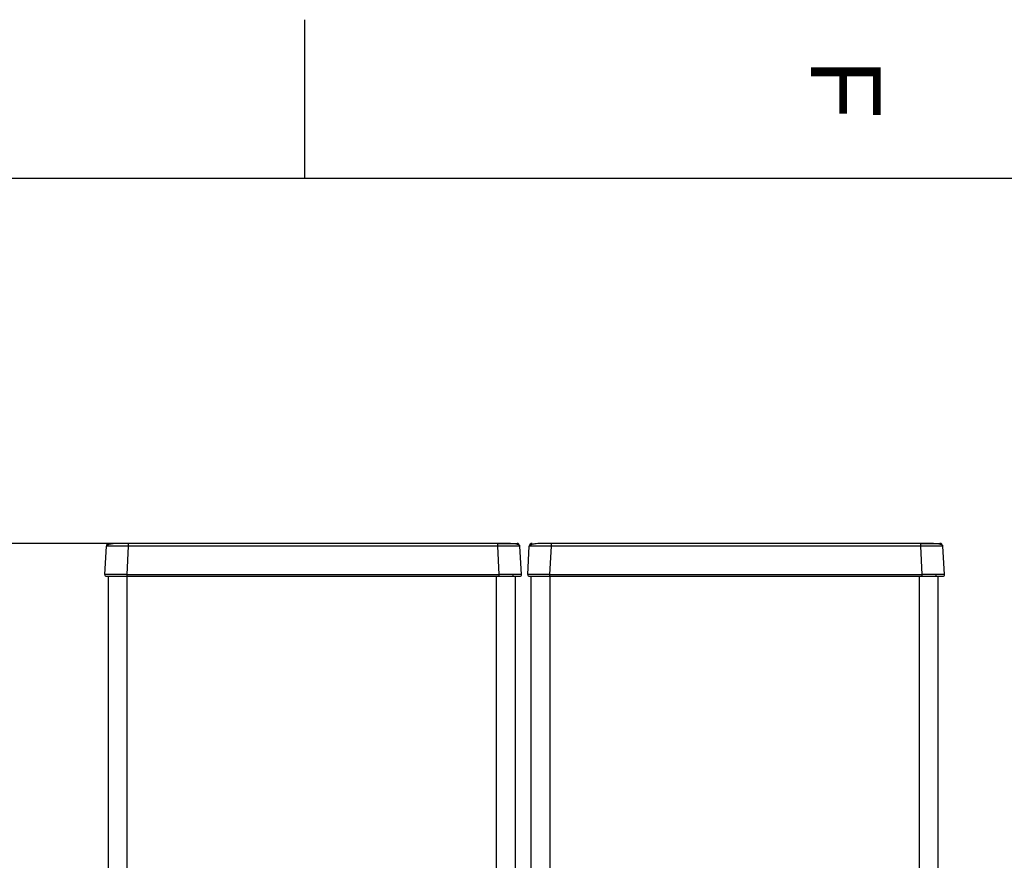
# Model space of a CAD drawing. Header units: millimetres. Extents: x -40 to 419, y 0 to 295.
# Tile 36 of 72: x 91 to 140, y 253 to 295. Entities that reach past the tile are written whole.
import ezdxf
from ezdxf.enums import TextEntityAlignment as Align

# ---------------------------------------------------------------- set-up
doc = ezdxf.new("R2010")
doc.units = ezdxf.units.MM
for name, color, linetype in [('BW4_CTMPLUS_RL', 7, 'Continuous'), ('Marges', 7, 'Continuous'), ('Standard', 7, 'Continuous')]:
    doc.layers.add(name, color=color, linetype=linetype)
doc.styles.add('SEACAD_Arial', font='arial.ttf')
doc.dimstyles.new('ISO_(mm)', dxfattribs={"dimtxt": 3, "dimasz": 3, "dimexe": 1.5, "dimexo": 0, "dimgap": 0.75, "dimtad": 1, "dimdec": 0, "dimlfac": 6.666667, "dimtxsty": 'SEACAD_Arial', "dimblk1": '_SE_FILLED', "dimblk2": '_SE_FILLED', "dimsah": 1, "dimcen": 1.5, "dimadec": 0, "dimazin": 0, "dimtfac": 0.5, "dimtmove": 0, "dimatfit": 3, "dimfxl": 1, "dimarcsym": 0})

# ---------------------------------------------------------------- blocks, each defined once
blk = doc.blocks.new('SE')
at = {"layer": 'BW4_CTMPLUS_RL', "color": 7, "linetype": 'Continuous'}
for p, q in [((94.938, 267.062), (95.013, 268.491)), ((96.054, 267.062), (96.129, 268.491)), ((114.724, 268.633), (96.129, 268.633)), ((96.129, 268.491), (96.129, 268.633)), ((114.724, 268.491), (96.129, 268.491)), ((114.724, 268.633), (115.69, 268.633)), ((114.724, 268.491), (114.724, 268.633)), ((114.799, 267.062), (114.724, 268.491)), ((115.915, 267.062), (115.84, 268.491)), ((116.235, 267.062), (116.31, 268.491)), ((117.351, 267.062), (117.426, 268.491)), ((136.021, 268.633), (117.426, 268.633)), ((117.426, 268.491), (117.426, 268.633)), ((136.021, 268.491), (117.426, 268.491)), ((136.021, 268.633), (136.987, 268.633)), ((136.021, 268.491), (136.021, 268.633)), ((136.096, 267.062), (136.021, 268.491)), ((137.212, 267.062), (137.137, 268.491)), ((95.114, 266.983), (96.044, 266.983)), ((95.114, 247.976), (95.114, 266.983)), ((96.044, 266.983), (96.054, 266.983)), ((96.044, 266.983), (96.044, 247.944)), ((96.054, 267.062), (114.799, 267.062)), ((96.054, 266.983), (96.054, 267.062)), ((96.054, 266.983), (114.799, 266.983)), ((114.659, 266.983), (115.589, 266.983)), ((114.659, 247.944), (114.659, 266.983)), ((114.799, 266.983), (114.799, 267.062)), ((115.477, 267.026), (115.477, 266.983)), ((115.589, 266.983), (115.589, 247.976)), ((116.411, 266.983), (117.341, 266.983)), ((116.411, 247.976), (116.411, 266.983)), ((117.341, 266.983), (117.351, 266.983)), ((117.341, 266.983), (117.341, 247.944)), ((117.351, 267.062), (136.096, 267.062)), ((117.351, 266.983), (117.351, 267.062)), ((117.351, 266.983), (136.096, 266.983)), ((135.956, 266.983), (136.886, 266.983)), ((135.956, 247.944), (135.956, 266.983)), ((136.096, 266.983), (136.096, 267.062)), ((136.774, 267.026), (136.774, 266.983)), ((136.886, 266.983), (136.886, 247.976))]:
    blk.add_line(p, q, dxfattribs=at)
for centre, radius, start, end in [((95.163, 268.483), 0.15, 90, 177), ((95.571, 239.49), 29.006, 88.8978, 91.1023), ((115.282, 239.49), 29.006, 88.9404, 91.1022), ((115.69, 268.483), 0.15, 41.9046, 90), ((115.282, 239.49), 29.006, 88.8977, 88.9404), ((115.69, 268.483), 0.15, 3, 20.9698), ((116.46, 268.483), 0.15, 90, 177), ((116.868, 239.49), 29.006, 88.8978, 91.1023), ((136.579, 239.49), 29.006, 88.9404, 91.1022), ((136.987, 268.483), 0.15, 41.9046, 90), ((136.579, 239.49), 29.006, 88.8977, 88.9404), ((136.987, 268.483), 0.15, 3, 20.9698), ((95.013, 267.058), 0.075, 177, 270), ((95.013, 267.058), 0.075, 177, 270), ((115.84, 267.058), 0.075, 270, 3), ((116.31, 267.058), 0.075, 177, 270), ((116.31, 267.058), 0.075, 177, 270), ((137.137, 267.058), 0.075, 270, 3)]:
    blk.add_arc(centre, radius, start, end, dxfattribs=at)
for points, knots in [([(96.129, 268.63), (95.965, 268.631), (95.702, 268.63), (95.364, 268.62), (95.134, 268.586), (95.068, 268.525), (95.035, 268.492)], [0, 0, 0, 0, 0.312965, 0.582276, 0.812032, 1, 1, 1, 1]), ([(115.818, 268.492), (115.818, 268.495), (115.817, 268.5), (115.814, 268.513), (115.802, 268.535), (115.753, 268.576), (115.657, 268.597), (115.495, 268.614), (115.299, 268.622), (115.031, 268.628), (114.842, 268.63), (114.724, 268.63)], [0, 0, 0, 0, 0.005622, 0.011965, 0.028532, 0.082093, 0.276993, 0.417217, 0.584687, 0.779298, 1, 1, 1, 1]), ([(117.426, 268.63), (117.262, 268.631), (116.999, 268.63), (116.661, 268.62), (116.431, 268.586), (116.365, 268.525), (116.332, 268.492)], [0, 0, 0, 0, 0.312965, 0.582276, 0.812032, 1, 1, 1, 1]), ([(137.115, 268.492), (137.115, 268.495), (137.114, 268.5), (137.111, 268.513), (137.099, 268.535), (137.05, 268.576), (136.954, 268.597), (136.792, 268.614), (136.596, 268.622), (136.328, 268.628), (136.139, 268.63), (136.021, 268.63)], [0, 0, 0, 0, 0.005622, 0.011965, 0.028532, 0.082093, 0.276993, 0.417217, 0.584687, 0.779298, 1, 1, 1, 1]), ([(95.013, 266.983), (95.013, 266.983), (95.013, 266.983), (95.016, 266.983), (95.022, 266.983), (95.035, 266.983), (95.057, 266.983), (95.091, 266.983), (95.133, 266.983), (95.203, 266.983), (95.27, 266.983), (95.318, 266.983), (95.318, 266.983), (95.318, 266.983), (95.318, 266.983), (95.318, 266.983), (95.319, 266.983), (95.319, 266.983), (95.32, 266.983), (95.323, 266.983), (95.328, 266.983), (95.339, 266.983), (95.361, 266.983), (95.406, 266.983), (95.477, 266.983), (95.565, 266.983), (95.655, 266.983), (95.748, 266.983), (95.844, 266.983), (95.932, 266.983), (96, 266.983), (96.039, 266.983), (96.054, 266.983)], [0, 0, 0, 0, 0.020069, 0.047608, 0.082622, 0.125122, 0.193087, 0.250144, 0.307268, 0.375119, 0.49992, 0.499935, 0.49995, 0.499981, 0.500042, 0.500164, 0.500408, 0.500896, 0.501873, 0.503826, 0.507732, 0.515544, 0.531169, 0.562415, 0.624893, 0.69274, 0.749868, 0.806921, 0.87489, 0.929885, 0.971583, 1, 1, 1, 1]), ([(114.799, 266.983), (114.81, 266.983), (114.836, 266.983), (114.881, 266.983), (114.938, 266.983), (115.016, 266.983), (115.105, 266.983), (115.198, 266.983), (115.288, 266.983), (115.405, 266.983), (115.487, 266.983), (115.535, 266.983), (115.535, 266.983), (115.535, 266.983), (115.536, 266.983), (115.536, 266.983), (115.536, 266.983), (115.537, 266.983), (115.538, 266.983), (115.541, 266.983), (115.546, 266.983), (115.556, 266.983), (115.576, 266.983), (115.615, 266.983), (115.668, 266.983), (115.72, 266.983), (115.762, 266.983), (115.796, 266.983), (115.82, 266.983), (115.834, 266.983), (115.839, 266.983), (115.84, 266.983), (115.84, 266.983)], [0, 0, 0, 0, 0.020069, 0.047608, 0.082622, 0.125122, 0.193087, 0.250144, 0.307268, 0.375119, 0.49992, 0.499935, 0.49995, 0.499981, 0.500042, 0.500164, 0.500408, 0.500896, 0.501873, 0.503826, 0.507732, 0.515544, 0.531169, 0.562415, 0.624893, 0.69274, 0.749868, 0.806921, 0.87489, 0.929885, 0.971583, 1, 1, 1, 1]), ([(116.31, 266.983), (116.31, 266.983), (116.31, 266.983), (116.313, 266.983), (116.319, 266.983), (116.332, 266.983), (116.354, 266.983), (116.388, 266.983), (116.43, 266.983), (116.5, 266.983), (116.567, 266.983), (116.615, 266.983), (116.615, 266.983), (116.615, 266.983), (116.615, 266.983), (116.615, 266.983), (116.616, 266.983), (116.616, 266.983), (116.617, 266.983), (116.62, 266.983), (116.625, 266.983), (116.636, 266.983), (116.658, 266.983), (116.703, 266.983), (116.774, 266.983), (116.862, 266.983), (116.952, 266.983), (117.045, 266.983), (117.141, 266.983), (117.229, 266.983), (117.297, 266.983), (117.336, 266.983), (117.351, 266.983)], [0, 0, 0, 0, 0.020069, 0.047608, 0.082622, 0.125122, 0.193087, 0.250144, 0.307268, 0.375119, 0.49992, 0.499935, 0.49995, 0.499981, 0.500042, 0.500164, 0.500408, 0.500896, 0.501873, 0.503826, 0.507732, 0.515544, 0.531169, 0.562415, 0.624893, 0.69274, 0.749868, 0.806921, 0.87489, 0.929885, 0.971583, 1, 1, 1, 1]), ([(136.096, 266.983), (136.107, 266.983), (136.133, 266.983), (136.178, 266.983), (136.235, 266.983), (136.313, 266.983), (136.402, 266.983), (136.495, 266.983), (136.585, 266.983), (136.702, 266.983), (136.784, 266.983), (136.832, 266.983), (136.832, 266.983), (136.832, 266.983), (136.833, 266.983), (136.833, 266.983), (136.833, 266.983), (136.834, 266.983), (136.835, 266.983), (136.838, 266.983), (136.843, 266.983), (136.853, 266.983), (136.873, 266.983), (136.912, 266.983), (136.965, 266.983), (137.017, 266.983), (137.059, 266.983), (137.093, 266.983), (137.117, 266.983), (137.131, 266.983), (137.136, 266.983), (137.137, 266.983), (137.137, 266.983)], [0, 0, 0, 0, 0.020069, 0.047608, 0.082622, 0.125122, 0.193087, 0.250144, 0.307268, 0.375119, 0.49992, 0.499935, 0.49995, 0.499981, 0.500042, 0.500164, 0.500408, 0.500896, 0.501873, 0.503826, 0.507732, 0.515544, 0.531169, 0.562415, 0.624893, 0.69274, 0.749868, 0.806921, 0.87489, 0.929885, 0.971583, 1, 1, 1, 1])]:
    blk.add_open_spline(points, degree=3, knots=knots, dxfattribs=at)
for points in [[(96.054, 267.062), (95.762, 267.063), (95.18, 267.064), (94.938, 267.063), (94.938, 267.062)], [(115.915, 267.062), (115.915, 267.063), (115.673, 267.064), (115.091, 267.063), (114.799, 267.062)], [(117.351, 267.062), (117.059, 267.063), (116.477, 267.064), (116.235, 267.063), (116.235, 267.062)], [(137.212, 267.062), (137.212, 267.063), (136.97, 267.064), (136.388, 267.063), (136.096, 267.062)]]:
    blk.add_open_spline(points, degree=3, dxfattribs=at)
blk = doc.blocks.new('DMBLK72')
at = {"layer": 'Standard', "linetype": 'Continuous'}
for points in [[(40.054, 265.633), (41.054, 265.633), (40.554, 268.633)], [(40.054, 174.877), (40.554, 171.877), (41.054, 174.877)]]:
    blk.add_hatch(color=7, dxfattribs=at).paths.add_polyline_path(points)
at = {"layer": 'Standard', "color": 7, "linetype": 'Continuous'}
for p, q in [((96.129, 268.633), (39.054, 268.633)), ((40.554, 268.633), (40.554, 171.877)), ((54.455, 171.877), (39.054, 171.877))]:
    blk.add_line(p, q, dxfattribs=at)
at = {"layer": 'Standard', "color": 7, "linetype": 'Continuous', "style": 'SEACAD_Arial'}
blk.add_text('645', height=3, rotation=90, dxfattribs=at).set_placement((36.804, 216.733), align=Align.TOP_LEFT)
blk = doc.blocks.new('_SE_FILLED')
at = {"color": 0}
blk.add_line((0, 0), (-1, 0), dxfattribs=at)
blk.add_solid([(0, 0), (-1, -0.1665), (-1, 0.1665), (0, 0)], dxfattribs=at)
blk = doc.blocks.new('SE5')
at = {"layer": 'Marges', "insert": (134, 293), "char_height": 3.5, "width": 3.71335, "attachment_point": 1, "rotation": 270}
blk.add_mtext('{\\fArial|b0||i0||c0|p34;\\C7;\\H3.5;\\W1.;F}', dxfattribs=at)
blk = doc.blocks.new('SE4')
at = {"layer": 'Marges'}
blk.add_blockref('SE5', (0, 0), dxfattribs=at)

msp = doc.modelspace()

# ---------------------------------------------------------------- linework, layer by layer
at = {"layer": 'Marges', "color": 7, "linetype": 'Continuous'}
for p, q in [((105, 287), (105, 295)), ((410, 287), (10, 287))]:
    msp.add_line(p, q, dxfattribs=at)

# ---------------------------------------------------------------- block references
msp.add_blockref('SE4', (0, 0))
at = {"layer": 'Standard'}
msp.add_blockref('SE', (0, 0), dxfattribs=at)

# ---------------------------------------------------------------- dimensions: what is measured, and where the dimension line sits
at = {"layer": 'Standard', "color": 7, "linetype": 'Continuous'}
dim = msp.add_linear_dim(base=(40.5543, 171.8767), p1=(96.1291, 268.6328), p2=(54.4551, 171.8767), angle=90, text='\\A1;<>', dimstyle='ISO_(mm)', dxfattribs=at)
dim.commit()
dim.dimension.update_dxf_attribs({"geometry": 'DMBLK72', "text_midpoint": (40.5543, 220.2547), "dimtype": 160})

doc.saveas('drawing.dxf')
